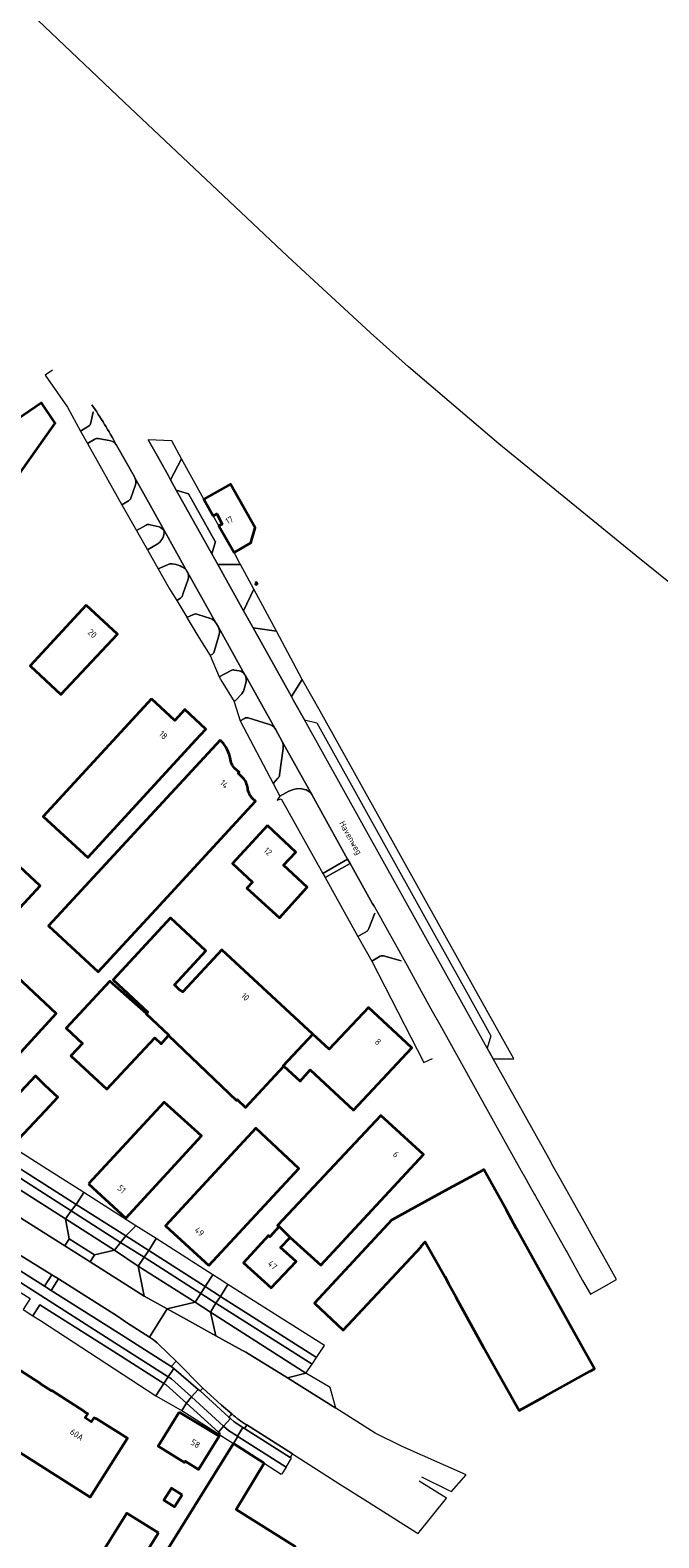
# Model space of a CAD drawing. Header units: metres. Extents: x 152391 to 157968, y 462336 to 467280.
# Tile 90 of 256: x 153910 to 154045, y 464067 to 464390. Entities that reach past the tile are written whole.
import ezdxf
from ezdxf.enums import TextEntityAlignment as Align

# ---------------------------------------------------------------- set-up
doc = ezdxf.new("R2010")
doc.units = ezdxf.units.M
doc.header["$LTSCALE"] = 0.75
for name, color, linetype, lineweight in [('B-WE-GR-BEPLANTING_CULTUUR_BODEMBEDEKKER-GV', 251, 'Continuous', 18), ('B-WE-OG-BEBOUWING-GV', 6, 'Continuous', 35), ('B-WE-OG-BEBOUWING-T18', 1, 'Continuous', 18), ('B-WE-OG-TERREIN_CULTUURSCHEIDING-GV', 251, 'Continuous', 18), ('B-WE-OG-TOPOGRAFIE-T18', 1, 'Continuous', 18), ('B-WE-OG-WATER-GV', 251, 'Continuous', 18), ('B-WE-VH-VERHARDING_ASFALT-GV', 251, 'Continuous', 18), ('B-WE-VH-VERHARDING_BETONSTRAATSTEEN-GV', 251, 'Continuous', 18), ('B-WE-VH-VERHARDING_STRAATBAKSTEEN-GV', 251, 'Continuous', 18), ('B-WE-VH-VERHARDING_TEGEL-GV', 251, 'Continuous', 18)]:
    doc.layers.add(name, color=color, linetype=linetype, lineweight=lineweight)
doc.styles.add('NLCS-ISO-M750-T18', font='NLCS-ISO.ttf', dxfattribs={"height": 1.35})

msp = doc.modelspace()

# ---------------------------------------------------------------- linework, layer by layer
at = {"layer": 'B-WE-GR-BEPLANTING_CULTUUR_BODEMBEDEKKER-GV'}
for points in [[(153914.97, 464317.41), (153913.39, 464316.34), (153918.15, 464309.48), (153920.93, 464304.34), (153922.68, 464305.39)], [(153923.16, 464306.1), (153923.69, 464308.43)], [(153924.04, 464302.58), (153922.43, 464301.67), (153929.85, 464288.53)], [(153927.49, 464302.22), (153924.72, 464302.71)], [(153932.63, 464294.28), (153932.51, 464294.48), (153928.71, 464301.27), (153928.66, 464301.36), (153928.63, 464301.4)], [(153931.75, 464289.91), (153932.78, 464292.76)], [(153929.85, 464288.53), (153931.27, 464289.39)], [(153935.08, 464284.13), (153932.96, 464283.02), (153935.32, 464278.83), (153937.43, 464280.03), (153937.66, 464280.2)], [(153937.83, 464283.74), (153935.91, 464284.23)], [(153940.16, 464275.82), (153937.63, 464274.76), (153939.75, 464270.98), (153939.89, 464270.66), (153941.61, 464267.97), (153942.39, 464268.45)], [(153943.93, 464274.04), (153943.78, 464274.23), (153943.49, 464274.75)], [(153942.96, 464269.3), (153944.04, 464272.51)], [(153945.2, 464264.93), (153943.81, 464264.3), (153946.39, 464260.02), (153948.76, 464256.14), (153948.76, 464256.13)], [(153948.88, 464264.09), (153946.17, 464264.99)], [(153950.56, 464262.21), (153950.05, 464263.1), (153950.01, 464263.19)], [(153949.59, 464256.76), (153950.71, 464260.68)], [(153948.76, 464256.13), (153949.28, 464256.41)], [(153953.3, 464252.94), (153950.75, 464251.58), (153951.28, 464250.56)], [(153954.99, 464252.9), (153954.05, 464253.04)], [(153956.36, 464251.84), (153956.25, 464252.04)], [(153951.28, 464250.56), (153953.97, 464246.26), (153953.97, 464246.24), (153954.31, 464246.58), (153955.58, 464247.95)], [(153956.01, 464248.7), (153956.49, 464250.5)], [(153956.19, 464242.64), (153955.25, 464242.12), (153962.33, 464228.71), (153963.32, 464229.8)], [(153961.55, 464241.33), (153956.99, 464242.76)], [(153964.26, 464237.69), (153962.79, 464240.36), (153962.68, 464240.56)], [(153963.69, 464230.51), (153964.45, 464236.2)], [(153969.43, 464227.29), (153968.42, 464227.57), (153967.61, 464227.59), (153966.68, 464227.38), (153965.72, 464227.02), (153963.73, 464225.97), (153963.15, 464225.09), (153964.06, 464225.36), (153972.96, 464209.38), (153978.32, 464212.46), (153972.18, 464223.48), (153970.6, 464226.33)], [(153983.98, 464202.32), (153983.61, 464202.97), (153978.86, 464211.5), (153973.46, 464208.49), (153980.49, 464195.86), (153982.48, 464197.02)], [(153982.88, 464197.54), (153984.15, 464200.82)], [(153985.33, 464191.59), (153983.5, 464190.58), (153994.69, 464168.82), (153996.55, 464169.65)], [(153989.83, 464190.59), (153986.05, 464191.7)]]:
    msp.add_lwpolyline(points, dxfattribs=at)
for points in [[(153922.68, 464305.39, 0.219181), (153923.16, 464306.1)], [(153924.72, 464302.71, 0.232573), (153924.04, 464302.58)], [(153928.63, 464301.4, 0.203144), (153927.49, 464302.22)], [(153932.78, 464292.76, 0.206569), (153932.63, 464294.28)], [(153931.27, 464289.39, 0.198024), (153931.75, 464289.91)], [(153935.91, 464284.23, 0.283058), (153935.08, 464284.13)], [(153937.66, 464280.2, 0.242132), (153938.93, 464282.95)], [(153938.93, 464282.95, 0.172207), (153937.83, 464283.74)], [(153943.49, 464274.75, 0.16123), (153940.16, 464275.82)], [(153944.04, 464272.51, 0.192759), (153943.93, 464274.04)], [(153942.39, 464268.45, 0.214653), (153942.96, 464269.3)], [(153946.17, 464264.99, 0.230832), (153945.2, 464264.93)], [(153950.01, 464263.19, 0.180725), (153948.88, 464264.09)], [(153950.71, 464260.68, 0.202852), (153950.56, 464262.21)], [(153949.28, 464256.41, 0.086638), (153949.59, 464256.76)], [(153954.05, 464253.04, 0.187826), (153953.3, 464252.94)], [(153956.25, 464252.04, 0.204129), (153954.99, 464252.9)], [(153956.49, 464250.5, 0.180189), (153956.36, 464251.84)], [(153955.58, 464247.95, 0.098204), (153956.01, 464248.7)], [(153956.99, 464242.76, 0.256029), (153956.19, 464242.64)], [(153962.68, 464240.56, 0.20065), (153961.55, 464241.33)], [(153964.45, 464236.2, 0.149418), (153964.26, 464237.69)], [(153963.32, 464229.8, 0.241186), (153963.69, 464230.51)], [(153970.6, 464226.33, 0.18679), (153969.43, 464227.29)], [(153982.48, 464197.02, 0.086343), (153982.88, 464197.54)], [(153986.05, 464191.7, 0.18834), (153985.33, 464191.59)]]:
    msp.add_lwpolyline(points, format="xyb", dxfattribs=at)
for points in [[(153921.63, 464140.91), (153920, 464138.35), (153930.67, 464131.59), (153932.86, 464133.76)], [(153952.62, 464121.16), (153950.98, 464118.59), (153971.63, 464105.44), (153973.35, 464108.06)], [(153937.14, 464097.22), (153938.87, 464099.9), (153927.96, 464106.86), (153912.23, 464116.79), (153912.22, 464116.78), (153910.74, 464114.44), (153912.36, 464113.39)]]:
    msp.add_lwpolyline(points, close=True, dxfattribs=at)
at = {"layer": 'B-WE-OG-BEBOUWING-GV'}
for points in [[(153904.43, 464304.82), (153892.12, 464313.53), (153868.7, 464280.47), (153887.84, 464266.9), (153915.52, 464306.05), (153912.58, 464310.42)], [(153949.42, 464286.1), (153950.2, 464286.54), (153951.39, 464284.38), (153950.63, 464283.97), (153953.95, 464278.27), (153957.53, 464280.34), (153958.47, 464283.53), (153953.13, 464292.9), (153947.43, 464289.73)], [(153958.48, 464271.69), (153958.62, 464271.43), (153958.89, 464271.57), (153958.74, 464271.84)], [(153922.2, 464266.94), (153910.16, 464253.94), (153916.7, 464247.8), (153928.88, 464260.76)], [(153936.17, 464246.85), (153912.96, 464221.57), (153922.53, 464212.78), (153945.74, 464238.06), (153947.87, 464240.38), (153943.38, 464244.56), (153941.22, 464242.21)], [(153961.09, 464219.65), (153953.61, 464211.53), (153957.92, 464207.53), (153956.68, 464206.19), (153963.69, 464199.88), (153969.66, 464206.4), (153964.56, 464211.12), (153967.22, 464213.97)], [(153964.58, 464167.99), (153964.48, 464168.08), (153970.83, 464174.91), (153951.33, 464193.01), (153942.95, 464183.98), (153942.24, 464184.41), (153941.11, 464185.44), (153947.84, 464192.74), (153940.3, 464199.82), (153928, 464186.55), (153935.4, 464179.6), (153935.13, 464179.31), (153935.05, 464179.22), (153939.93, 464174.68), (153939.83, 464174.58), (153954.43, 464160.66), (153954.59, 464160.87), (153956.4, 464159.17)], [(153939.83, 464174.58), (153939.93, 464174.68), (153935.05, 464179.22), (153935.13, 464179.31), (153927.86, 464185.69), (153927.25, 464186.23), (153917.84, 464176.19), (153921.37, 464172.88), (153918.86, 464170.2), (153926.64, 464163.07), (153936.94, 464174.12), (153938.24, 464172.82)], [(153970.83, 464174.91), (153964.48, 464168.08), (153964.58, 464167.99), (153968.11, 464164.79), (153970.27, 464167.22), (153979.54, 464158.54), (153992.08, 464171.95), (153982.79, 464180.6), (153974.35, 464171.65)], [(153913.4, 464158.48), (153916.06, 464161.33), (153913.37, 464163.84), (153911.28, 464165.91), (153902.73, 464156.83), (153907.57, 464152.28)], [(153922.65, 464142.75), (153930.67, 464135.36), (153946.94, 464153.02), (153938.93, 464160.31)], [(153963.58, 464133.58), (153965.97, 464131.25), (153972.54, 464125.3), (153994.62, 464149.07), (153985.41, 464157.45), (153963.28, 464133.78)], [(153948.53, 464125.21), (153967.83, 464146.05), (153958.57, 464154.68), (153939.22, 464133.74)], [(154012.4, 464137.08), (154007.56, 464145.82), (154006.46, 464145.21), (154000, 464141.66), (153991.26, 464136.85), (153987.9, 464134.99), (153987.83, 464135.05), (153971.19, 464117.13), (153977.39, 464111.33), (153994.09, 464129.24), (153994.02, 464129.3), (153994.95, 464130.3), (153996.8, 464127.03), (153999.16, 464122.84), (154000, 464121.36), (154001.58, 464118.54), (154001.52, 464118.43), (154007.5, 464107.65), (154007.52, 464107.68), (154015.15, 464094.13), (154020.72, 464097.21), (154030.37, 464102.54), (154031.3, 464103.05), (154029.4, 464106.46), (154029.1, 464107), (154019.26, 464124.73), (154014.61, 464133.11)], [(153965.97, 464131.25), (153963.58, 464133.58), (153961.59, 464131.34), (153961.35, 464131.64), (153955.98, 464125.82), (153961.86, 464120.42), (153967.27, 464126.09), (153963.93, 464129.11)], [(153942.12, 464093.72), (153937.61, 464086.46), (153943.28, 464082.94), (153943.43, 464083.19), (153946.26, 464081.46), (153950.73, 464088.62)], [(153960.4, 464082.77), (153953.84, 464086.98), (153911.9, 464019.79), (153907.34, 464018.67), (153905.34, 464015.5), (153909.92, 464016.63), (153901.63, 464003.35), (153907.08, 464000), (153921.55, 463991.09), (153927.07, 464000), (153959.15, 464051.75), (153967.07, 464064.93), (153954.35, 464072.83)], [(153942.8, 464076.03), (153940.5, 464077.45), (153938.88, 464074.84), (153941.16, 464073.4)], [(153937.69, 464067.84), (153930.87, 464072.06), (153914.99, 464046.63), (153920.02, 464043.53), (153921.82, 464042.43)]]:
    msp.add_lwpolyline(points, close=True, dxfattribs=at)
for points in [[(153870.09, 464181.64), (153870.27, 464181.83), (153880.37, 464172.39), (153895.96, 464157.8), (153915.7, 464179.31), (153900.29, 464193.75), (153912.32, 464206.71), (153899.1, 464218.97), (153892.15, 464211.47), (153873.61, 464223.29), (153860.58, 464231.6), (153847.42, 464239.99), (153828.07, 464209.68), (153841.38, 464201.18), (153844.25, 464206.11), (153867.19, 464184.68), (153867.42, 464184.48), (153867.24, 464184.27)], [(153950.93, 464238.01), (153926.35, 464211.34), (153914.1, 464198.16), (153924.71, 464188.29), (153937.12, 464201.67), (153958.53, 464224.88), (153957.9, 464225.46)], [(153955.82, 464229.92), (153954.8, 464230.87), (153955, 464231.09), (153954.01, 464232)], [(153869.41, 464109.47), (153922.99, 464075.53), (153931.01, 464088.15), (153924.33, 464092.38), (153924.28, 464092.29), (153923.84, 464092.54), (153923.27, 464091.66), (153921.94, 464092.52), (153922.51, 464093.41), (153921.79, 464093.84), (153921.8, 464093.86), (153914.8, 464098.42), (153914.74, 464098.33), (153912.34, 464099.85), (153912.36, 464099.89), (153905.67, 464104.21)]]:
    msp.add_lwpolyline(points, dxfattribs=at)
for points in [[(153953.04, 464234.5, 0.134939), (153950.93, 464238.01)], [(153954.01, 464232, -0.153993), (153953.04, 464234.5)], [(153956.86, 464227.67, 0.151516), (153955.82, 464229.92)], [(153957.9, 464225.46, -0.157165), (153956.86, 464227.67)]]:
    msp.add_lwpolyline(points, format="xyb", dxfattribs=at)
at = {"layer": 'B-WE-OG-TERREIN_CULTUURSCHEIDING-GV'}
for points in [[(153918.54, 464130.95), (153923.99, 464127.49), (153928.26, 464128.54), (153917.7, 464135.21)], [(153913.21, 464120.81), (153914.78, 464123.25), (153907.26, 464127.84), (153905.75, 464125.54)], [(153939.59, 464115.91), (153945.54, 464117.38), (153933.35, 464125.1), (153934.65, 464118.64)], [(153916.23, 464122.33), (153914.68, 464119.88), (153929.74, 464110.36), (153940.44, 464103.57), (153941.48, 464104.71), (153939.87, 464106.23), (153937.38, 464108.59), (153936.6, 464109.27), (153935.8, 464109.86), (153930.86, 464113.01), (153928.87, 464114.32)], [(153965.39, 464101.11), (153969.36, 464102.1), (153948.86, 464115.2), (153950, 464110.16), (153955.62, 464107.08), (153956.47, 464106.6)]]:
    msp.add_lwpolyline(points, close=True, dxfattribs=at)
at = {"layer": 'B-WE-OG-WATER-GV'}
msp.add_lwpolyline([(154050.23, 464269.56), (154040.29, 464277.58), (154010.8, 464301.58), (153991.38, 464318.11), (153983.24, 464325.4), (153965.49, 464341.83), (153930.36, 464374.96), (153893.15, 464410.21), (153865.94, 464436.13), (153856.36, 464445.26), (153862.43, 464452.41), (153842.59, 464470.82), (153798.61, 464498.65), (153776.93, 464512.37), (153772.27, 464506.31), (153771.26, 464506.03), (153770.65, 464506.43), (153748.9, 464520.61), (153708.61, 464546.77), (153654.59, 464582.02)], dxfattribs=at)
at = {"layer": 'B-WE-VH-VERHARDING_ASFALT-GV'}
for points in [[(153923.36, 464309.99, -0.028964), (153928.63, 464301.4)], [(153937.74, 464298.45, 0.000786), (153935.47, 464302.42)], [(153953.42, 464093.36, 0.038903), (153956.68, 464091)]]:
    msp.add_lwpolyline(points, format="xyb", dxfattribs=at)
for points in [[(153928.63, 464301.4), (153928.66, 464301.36), (153928.71, 464301.27), (153932.51, 464294.48), (153932.63, 464294.28), (153934.18, 464291.49), (153939.03, 464282.79), (153943.49, 464274.75)], [(153943.49, 464274.75), (153943.78, 464274.23), (153943.93, 464274.04), (153950.01, 464263.19), (153950.05, 464263.1), (153950.56, 464262.21), (153956.25, 464252.04), (153956.36, 464251.84), (153962.68, 464240.56), (153962.79, 464240.36), (153964.26, 464237.69), (153970.6, 464226.33), (153972.18, 464223.48), (153978.32, 464212.46), (153978.86, 464211.5), (153983.61, 464202.97), (153983.98, 464202.32), (153991.08, 464189.64), (153994.56, 464183.31), (153996.49, 464179.84), (153998.08, 464176.98), (154009.99, 464155.57), (154010.09, 464155.4), (154015.93, 464144.91), (154015.98, 464144.82), (154016.27, 464144.33), (154016.62, 464143.71), (154017.07, 464142.87), (154018.46, 464140.44), (154018.68, 464140.07), (154025.24, 464128.36), (154025.43, 464128), (154028.75, 464122.03), (154030.44, 464119.04), (154032.38, 464120.15), (154036.06, 464122.2), (154030.98, 464131.32), (154029.1, 464134.7), (154027.48, 464137.58), (154023.52, 464144.63), (154022.48, 464146.48), (154021.49, 464148.26), (154009.55, 464169.61), (154008.31, 464171.84), (154002.11, 464182.98), (153969.05, 464242.34), (153966.68, 464246.52), (153966.23, 464247.34), (153958.01, 464262.1), (153955.95, 464265.78), (153950.41, 464275.72), (153949.16, 464277.97), (153941.51, 464291.66), (153940.3, 464293.84), (153939.82, 464294.69), (153937.74, 464298.45)], [(153907.26, 464127.84), (153914.78, 464123.25), (153916.23, 464122.33), (153928.87, 464114.32), (153930.86, 464113.01), (153935.8, 464109.86), (153939.59, 464115.91), (153934.65, 464118.64), (153923.03, 464125.98), (153917.58, 464129.42), (153878.84, 464153.84)], [(153944.35, 464113.28), (153939.59, 464115.91), (153935.8, 464109.86), (153936.6, 464109.27), (153937.38, 464108.59), (153939.87, 464106.23), (153941.48, 464104.71), (153947.21, 464098.9), (153951.26, 464095.24), (153953.42, 464093.36)], [(153994.21, 464079.83), (154000, 464077.01), (154000.65, 464076.69), (154003.77, 464080.28), (153990.04, 464086.37), (153984.24, 464089.23), (153975.76, 464094.58), (153965.39, 464101.11), (153956.47, 464106.6), (153955.62, 464107.08), (153950, 464110.16), (153944.35, 464113.28)], [(153956.68, 464091), (153966.49, 464084.77), (153972.83, 464080.71), (153976.62, 464078.31), (153982.55, 464074.54), (153993.07, 464067.89), (153993.41, 464067.66), (153999.54, 464075.26), (153993.71, 464078.96)]]:
    msp.add_lwpolyline(points, dxfattribs=at)
at = {"layer": 'B-WE-VH-VERHARDING_BETONSTRAATSTEEN-GV'}
for points in [[(153923.69, 464308.43), (153923.16, 464306.1)], [(153922.68, 464305.39), (153920.93, 464304.34)], [(153920.93, 464304.34), (153922.43, 464301.67), (153924.04, 464302.58)], [(153924.72, 464302.71), (153927.49, 464302.22)], [(153939.03, 464282.79), (153934.18, 464291.49), (153932.63, 464294.28)], [(153932.78, 464292.76), (153931.75, 464289.91)], [(153931.27, 464289.39), (153929.85, 464288.53), (153932.96, 464283.02), (153935.08, 464284.13)], [(153935.91, 464284.23), (153937.83, 464283.74)], [(153943.49, 464274.75), (153939.03, 464282.79)], [(153937.66, 464280.2), (153937.43, 464280.03), (153935.32, 464278.83), (153937.63, 464274.76), (153940.16, 464275.82)], [(153944.04, 464272.51), (153942.96, 464269.3)], [(153950.01, 464263.19), (153943.93, 464274.04)], [(153942.39, 464268.45), (153941.61, 464267.97), (153941.61, 464267.96), (153943.78, 464264.36), (153943.81, 464264.3), (153945.2, 464264.93)], [(153946.17, 464264.99), (153948.88, 464264.09)], [(153956.25, 464252.04), (153950.56, 464262.21)], [(153950.71, 464260.68), (153949.59, 464256.76)], [(153949.28, 464256.41), (153948.76, 464256.13), (153950.75, 464251.58), (153953.3, 464252.94)], [(153954.05, 464253.04), (153954.99, 464252.9)], [(153956.49, 464250.5), (153956.01, 464248.7)], [(153962.68, 464240.56), (153956.36, 464251.84)], [(153955.58, 464247.95), (153954.31, 464246.58), (153953.97, 464246.24), (153955.25, 464242.12)], [(153955.25, 464242.12), (153956.19, 464242.64)], [(153956.99, 464242.76), (153961.55, 464241.33)], [(153964.45, 464236.2), (153963.69, 464230.51)], [(153970.6, 464226.33), (153964.26, 464237.69)], [(153963.32, 464229.8), (153962.33, 464228.71), (153963.73, 464225.97), (153965.72, 464227.02), (153966.68, 464227.38), (153967.61, 464227.59), (153968.42, 464227.57), (153969.43, 464227.29)], [(153984.15, 464200.82), (153982.88, 464197.54)], [(153982.48, 464197.02), (153980.49, 464195.86), (153983.5, 464190.58), (153985.33, 464191.59)], [(153986.05, 464191.7), (153989.83, 464190.59)], [(153953.42, 464093.36), (153953.16, 464093.02), (153952.83, 464092.66), (153953.17, 464092.35), (153953.95, 464091.64), (153955.81, 464090.47), (153956.16, 464090.25), (153956.43, 464090.64), (153956.68, 464091)]]:
    msp.add_lwpolyline(points, dxfattribs=at)
for points in [[(153928.63, 464301.4, 0.028964), (153923.36, 464309.99)], [(153923.16, 464306.1, -0.219181), (153922.68, 464305.39)], [(153924.04, 464302.58, -0.232573), (153924.72, 464302.71)], [(153927.49, 464302.22, -0.203144), (153928.63, 464301.4)], [(153932.63, 464294.28, -0.206569), (153932.78, 464292.76)], [(153931.75, 464289.91, -0.198024), (153931.27, 464289.39)], [(153935.08, 464284.13, -0.283058), (153935.91, 464284.23)], [(153938.93, 464282.95, -0.242132), (153937.66, 464280.2)], [(153937.83, 464283.74, -0.172207), (153938.93, 464282.95)], [(153938.93, 464282.95, -0.027179), (153939.03, 464282.79)], [(153939.03, 464282.79, 0.027179), (153938.93, 464282.95)], [(153940.16, 464275.82, -0.16123), (153943.49, 464274.75)], [(153943.93, 464274.04, -0.192759), (153944.04, 464272.51)], [(153942.96, 464269.3, -0.214653), (153942.39, 464268.45)], [(153945.2, 464264.93, -0.230832), (153946.17, 464264.99)], [(153948.88, 464264.09, -0.180725), (153950.01, 464263.19)], [(153950.56, 464262.21, -0.202852), (153950.71, 464260.68)], [(153949.59, 464256.76, -0.086638), (153949.28, 464256.41)], [(153953.3, 464252.94, -0.187826), (153954.05, 464253.04)], [(153954.99, 464252.9, -0.204129), (153956.25, 464252.04)], [(153956.36, 464251.84, -0.180189), (153956.49, 464250.5)], [(153956.01, 464248.7, -0.098204), (153955.58, 464247.95)], [(153956.19, 464242.64, -0.256029), (153956.99, 464242.76)], [(153961.55, 464241.33, -0.20065), (153962.68, 464240.56)], [(153964.26, 464237.69, -0.149418), (153964.45, 464236.2)], [(153963.69, 464230.51, -0.241186), (153963.32, 464229.8)], [(153969.43, 464227.29, -0.18679), (153970.6, 464226.33)], [(153982.88, 464197.54, -0.086343), (153982.48, 464197.02)], [(153985.33, 464191.59, -0.18834), (153986.05, 464191.7)], [(153956.68, 464091, -0.038903), (153953.42, 464093.36)]]:
    msp.add_lwpolyline(points, format="xyb", dxfattribs=at)
for points in [[(153949.16, 464277.97), (153949.91, 464280.6), (153949.88, 464280.62), (153944.14, 464290.89), (153941.51, 464291.66)], [(153917.58, 464129.42), (153918.54, 464130.95), (153917.7, 464135.21), (153902.07, 464145.19), (153898.07, 464143.97), (153897.28, 464144.49), (153896.32, 464148.84), (153883.35, 464157), (153881.85, 464154.62), (153881.78, 464154.51), (153878.84, 464153.84)], [(153921.63, 464140.91), (153921.23, 464141.16), (153913.89, 464145.86), (153906.13, 464150.75), (153905.87, 464150.91), (153904.23, 464148.37), (153920, 464138.35)], [(153917.7, 464135.21), (153918.97, 464136.94), (153903.26, 464146.94), (153902.07, 464145.19)], [(153904.23, 464148.37), (153903.26, 464146.94), (153918.97, 464136.94), (153920, 464138.35)], [(153935.59, 464128.41), (153937.2, 464130.99), (153932.86, 464133.76), (153930.67, 464131.59)], [(153928.26, 464128.54), (153933.35, 464125.1), (153934.6, 464126.99), (153929.57, 464130.19)], [(153930.67, 464131.59), (153929.57, 464130.19), (153934.6, 464126.99), (153935.59, 464128.41)], [(153923.99, 464127.49), (153923.03, 464125.98), (153934.65, 464118.64), (153933.35, 464125.1), (153928.26, 464128.54)], [(153949.35, 464123.24), (153947.73, 464120.68), (153950.98, 464118.59), (153952.62, 464121.16), (153950.74, 464122.35)], [(153950.04, 464117.16), (153950.98, 464118.59), (153947.73, 464120.68), (153946.77, 464119.24)], [(153939.59, 464115.91), (153944.35, 464113.28), (153950, 464110.16), (153948.86, 464115.2), (153945.54, 464117.38)], [(153946.77, 464119.24), (153945.54, 464117.38), (153948.86, 464115.2), (153950.04, 464117.16)], [(153944.76, 464097.01), (153946.19, 464098.59), (153940.97, 464103.1), (153939.81, 464101.32), (153940.49, 464100.89)], [(153946.19, 464098.59), (153946.65, 464098.31), (153946.91, 464098.59), (153947.21, 464098.9), (153941.48, 464104.71), (153940.44, 464103.57), (153940.97, 464103.1)], [(153938.87, 464099.9), (153937.14, 464097.22), (153942.41, 464094.24), (153942.7, 464094.09), (153942.71, 464094.08), (153943.71, 464095.67), (153939.35, 464099.6)], [(153939.81, 464101.32), (153938.88, 464099.92), (153938.87, 464099.9), (153939.35, 464099.6), (153943.71, 464095.67), (153944.76, 464097.01), (153940.49, 464100.89)], [(153947.21, 464098.9), (153946.91, 464098.59), (153946.65, 464098.31), (153952.83, 464092.66), (153953.16, 464093.02), (153953.42, 464093.36), (153951.26, 464095.24)], [(153951.08, 464088.73), (153953.81, 464087), (153954.73, 464088.5), (153954.64, 464088.56), (153952.72, 464089.77), (153951.69, 464090.71), (153950.58, 464089.48), (153950.95, 464089.15), (153950.79, 464088.92), (153950.88, 464088.87)], [(153953.17, 464092.35), (153951.69, 464090.71), (153952.72, 464089.77), (153954.64, 464088.56), (153955.81, 464090.47), (153953.95, 464091.64)], [(153966.49, 464084.77), (153956.68, 464091), (153956.43, 464090.64), (153956.16, 464090.25), (153966, 464084.04), (153966.25, 464084.38)]]:
    msp.add_lwpolyline(points, close=True, dxfattribs=at)
at = {"layer": 'B-WE-VH-VERHARDING_STRAATBAKSTEEN-GV'}
msp.add_lwpolyline([(153937.74, 464298.45), (153939.82, 464294.69), (153940.3, 464293.84), (153942.67, 464298.4), (153940.58, 464302.2), (153935.47, 464302.42)], dxfattribs=at)
msp.add_lwpolyline([(153935.47, 464302.42, -0.000786), (153937.74, 464298.45)], format="xyb", dxfattribs=at)
for points in [[(153942.67, 464298.4), (153940.3, 464293.84), (153941.51, 464291.66), (153944.14, 464290.89), (153949.88, 464280.62), (153949.91, 464280.6), (153949.16, 464277.97), (153950.41, 464275.72), (153955.32, 464275.66), (153955.19, 464275.9), (153953.95, 464278.27), (153950.63, 464283.97), (153949.42, 464286.1), (153947.43, 464289.73)], [(153955.32, 464275.66), (153950.41, 464275.72), (153955.95, 464265.78), (153958.17, 464270.36)], [(153963.02, 464261.35), (153958.17, 464270.36), (153955.95, 464265.78), (153958.01, 464262.1)], [(153963.02, 464261.35), (153958.01, 464262.1), (153966.23, 464247.34), (153968.54, 464251.02)], [(153966.23, 464247.34), (153966.68, 464246.52), (153969.05, 464242.34), (153971.67, 464241.7), (153996.6, 464196.94), (154003.82, 464183.93), (154009.06, 464174.51), (154008.31, 464171.84), (154009.55, 464169.61), (154013.97, 464169.6), (154005.48, 464184.85), (153998.11, 464198.08), (153972.41, 464244.23), (153968.54, 464251.02)], [(153923.99, 464127.49), (153918.54, 464130.95), (153917.58, 464129.42), (153923.03, 464125.98)], [(153935.59, 464128.41), (153947.73, 464120.68), (153949.35, 464123.24), (153937.2, 464130.99)], [(153974.54, 464099.04), (153969.36, 464102.1), (153965.39, 464101.11), (153975.76, 464094.58)]]:
    msp.add_lwpolyline(points, close=True, dxfattribs=at)
at = {"layer": 'B-WE-VH-VERHARDING_TEGEL-GV'}
for points in [[(153978.86, 464211.5), (153978.32, 464212.46), (153972.96, 464209.38), (153973.46, 464208.49)], [(153918.97, 464136.94), (153917.7, 464135.21), (153928.26, 464128.54), (153929.57, 464130.19)], [(153920, 464138.35), (153918.97, 464136.94), (153929.57, 464130.19), (153930.67, 464131.59)], [(153939.81, 464101.32), (153929.13, 464108.14), (153890.5, 464132.7), (153889.54, 464131.1), (153910.11, 464118.12), (153910.11, 464118.12), (153908.65, 464115.8), (153908.87, 464115.66), (153910.74, 464114.44), (153912.22, 464116.78), (153912.23, 464116.79), (153927.96, 464106.86), (153938.87, 464099.9), (153938.88, 464099.92)], [(153890.5, 464132.7), (153929.13, 464108.14), (153939.81, 464101.32), (153940.97, 464103.1), (153940.44, 464103.57), (153929.74, 464110.36), (153914.68, 464119.88), (153913.21, 464120.81), (153905.75, 464125.54), (153893.94, 464133.04), (153891.57, 464134.54)], [(153933.35, 464125.1), (153945.54, 464117.38), (153946.77, 464119.24), (153934.6, 464126.99)], [(153947.73, 464120.68), (153935.59, 464128.41), (153934.6, 464126.99), (153946.77, 464119.24)], [(153914.68, 464119.88), (153916.23, 464122.33), (153914.78, 464123.25), (153913.21, 464120.81)], [(153948.86, 464115.2), (153969.36, 464102.1), (153970.7, 464104.01), (153950.04, 464117.16)], [(153950.98, 464118.59), (153950.04, 464117.16), (153970.7, 464104.01), (153971.63, 464105.44)], [(153951.69, 464090.71), (153944.76, 464097.01), (153943.71, 464095.67), (153950.58, 464089.48)], [(153952.83, 464092.66), (153946.65, 464098.31), (153946.19, 464098.59), (153944.76, 464097.01), (153951.69, 464090.71), (153953.17, 464092.35)], [(153942.71, 464094.08), (153950.79, 464088.92), (153950.95, 464089.15), (153950.58, 464089.48), (153943.71, 464095.67)], [(153954.73, 464088.5), (153965.08, 464081.95), (153966.28, 464083.86), (153966, 464084.04), (153956.16, 464090.25), (153955.81, 464090.47), (153954.64, 464088.56)], [(153953.84, 464086.98), (153960.4, 464082.77), (153964.05, 464080.44), (153964.12, 464080.56), (153964.28, 464080.48), (153965.16, 464081.9), (153965.08, 464081.95), (153954.73, 464088.5), (153953.81, 464087)]]:
    msp.add_lwpolyline(points, close=True, dxfattribs=at)

# ---------------------------------------------------------------- texts
at = {"layer": 'B-WE-OG-BEBOUWING-T18', "style": 'NLCS-ISO-M750-T18'}
for s, rotation, p in [('17', 29.7, (153952.91, 464285.2)), ('20', 316.8, (153923.48, 464260.86)), ('18', 317.5, (153938.73, 464239.06)), ('14', 317.3, (153951.82, 464228.57)), ('12', 317.1, (153961.2, 464214.1)), ('10', 317.1, (153956.34, 464182.9)), ('8', 317.1, (153984.84, 464173.22)), ('6', 317.7, (153988.69, 464149.06)), ('51', 317.3, (153929.79, 464141.61)), ('49', 317.5, (153946.49, 464132.5)), ('47', 317.8, (153962.18, 464125.3)), ('60A', 327.1, (153920.16, 464088.91)), ('58', 329.3, (153945.63, 464086.99))]:
    msp.add_text(s, height=1.35, rotation=rotation, dxfattribs=at).set_placement(p, align=Align.MIDDLE)
at = {"layer": 'B-WE-OG-TOPOGRAFIE-T18', "style": 'NLCS-ISO-M750-T18'}
msp.add_text('Havenweg', height=1.35, rotation=299.2, dxfattribs=at).set_placement((153978.79, 464216.94), align=Align.MIDDLE)

doc.saveas('drawing.dxf')
